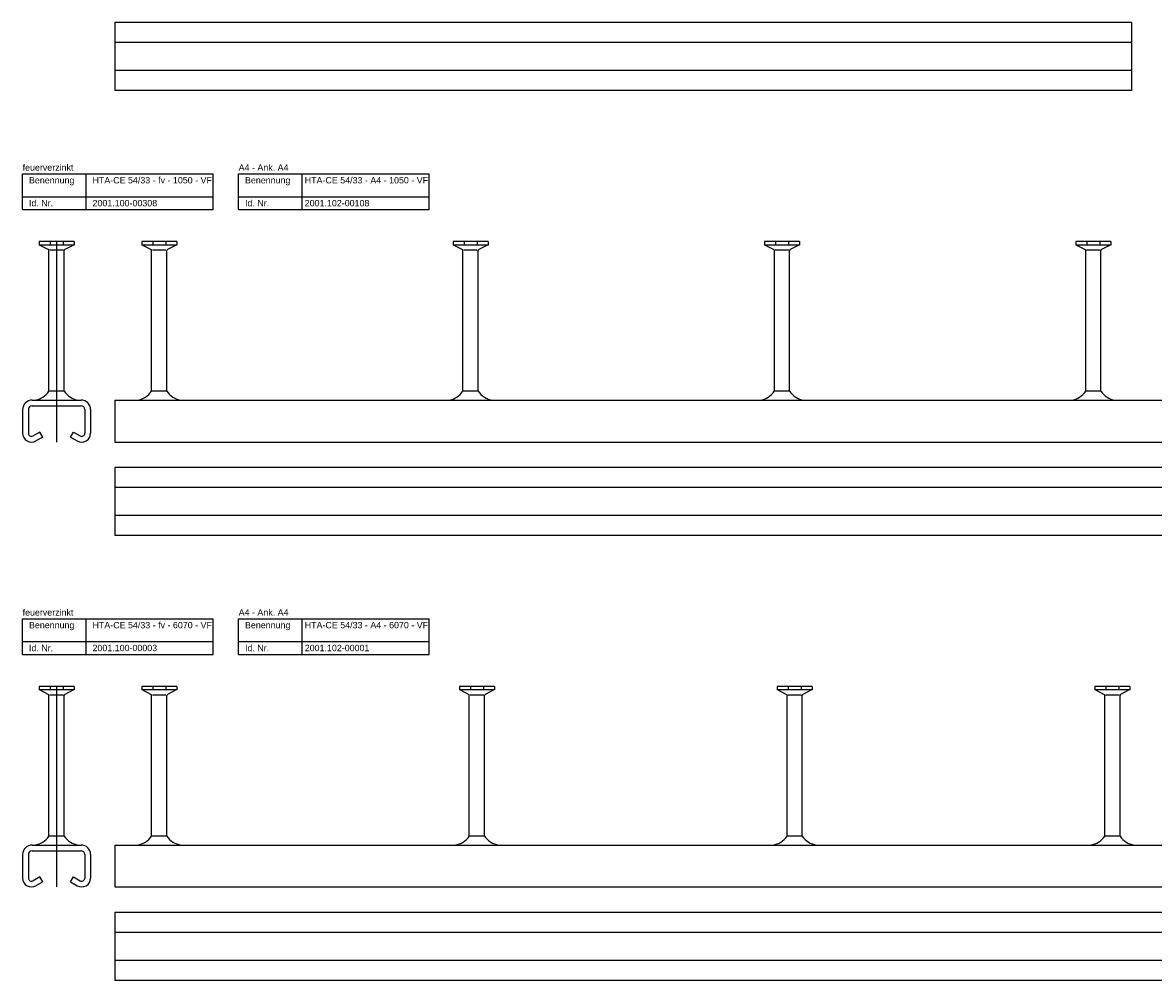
# Model space of a CAD drawing. Header units: inches. Extents: x 10 to 6153, y 9 to 3451.
# Tile 1 of 8: x 10 to 900, y 9 to 762. Entities that reach past the tile are written whole.
import ezdxf

# ---------------------------------------------------------------- set-up
doc = ezdxf.new("R2010")
doc.units = ezdxf.units.IN
doc.header["$MEASUREMENT"] = 0
doc.linetypes.add('MITTE2', pattern=[28.575, 19.05, -3.175, 3.175, -3.175])
doc.layers.add('Halfen', color=2, linetype='Continuous')
doc.styles.add('ARIAL50', font='arial.ttf', dxfattribs={"height": 5})

msp = doc.modelspace()

# ---------------------------------------------------------------- linework, layer by layer
at = {"layer": 'Halfen'}
for p, q in [((882.83, 762.33), (82.83, 762.33)), ((82.83, 762.33), (82.83, 708.83)), ((882.83, 762.33), (882.83, 708.83)), ((882.83, 746.58), (82.83, 746.58)), ((882.83, 724.58), (82.83, 724.58)), ((882.83, 708.83), (82.83, 708.83)), ((10.33, 643.33), (160.33, 643.33)), ((10.33, 615.33), (10.33, 643.33)), ((60.33, 615.33), (60.33, 643.33)), ((160.33, 615.33), (160.33, 643.33)), ((180.33, 643.33), (330.33, 643.33)), ((180.33, 615.33), (180.33, 643.33)), ((230.33, 615.33), (230.33, 643.33)), ((330.33, 615.33), (330.33, 643.33)), ((10.33, 625.33), (160.33, 625.33)), ((180.33, 625.33), (330.33, 625.33)), ((10.33, 615.33), (160.33, 615.33)), ((180.33, 615.33), (330.33, 615.33)), ((50.8, 590.03), (23.35, 590.03)), ((23.35, 590.03), (23.35, 587.33)), ((50.8, 587.33), (23.35, 587.33)), ((23.84, 587.33), (30.65, 583.75)), ((32, 590.03), (32, 587.33)), ((42.15, 590.03), (42.15, 587.33)), ((50.32, 587.33), (43.51, 583.75)), ((50.8, 590.03), (50.8, 587.33)), ((131.55, 590.03), (104.1, 590.03)), ((104.1, 590.03), (104.1, 587.33)), ((131.55, 587.33), (104.1, 587.33)), ((104.59, 587.33), (111.4, 583.75)), ((112.75, 590.03), (112.75, 587.33)), ((122.9, 590.03), (122.9, 587.33)), ((131.07, 587.33), (124.26, 583.75)), ((131.55, 590.03), (131.55, 587.33)), ((376.55, 590.03), (349.1, 590.03)), ((349.1, 590.03), (349.1, 587.33)), ((376.55, 587.33), (349.1, 587.33)), ((349.59, 587.33), (356.4, 583.75)), ((357.75, 590.03), (357.75, 587.33)), ((367.9, 590.03), (367.9, 587.33)), ((376.07, 587.33), (369.26, 583.75)), ((376.55, 590.03), (376.55, 587.33)), ((621.55, 590.03), (594.1, 590.03)), ((594.1, 590.03), (594.1, 587.33)), ((621.55, 587.33), (594.1, 587.33)), ((594.59, 587.33), (601.4, 583.75)), ((602.75, 590.03), (602.75, 587.33)), ((612.9, 590.03), (612.9, 587.33)), ((621.07, 587.33), (614.26, 583.75)), ((621.55, 590.03), (621.55, 587.33)), ((866.55, 590.03), (839.1, 590.03)), ((839.1, 590.03), (839.1, 587.33)), ((866.55, 587.33), (839.1, 587.33)), ((839.59, 587.33), (846.4, 583.75)), ((847.75, 590.03), (847.75, 587.33)), ((857.9, 590.03), (857.9, 587.33)), ((866.07, 587.33), (859.26, 583.75)), ((866.55, 590.03), (866.55, 587.33)), ((31.08, 472.33), (31.08, 583.05)), ((31.73, 583.53), (42.37, 583.53)), ((43.08, 472.33), (43.08, 583.05)), ((111.83, 472.33), (111.83, 583.05)), ((112.48, 583.53), (123.12, 583.53)), ((123.83, 472.33), (123.83, 583.05)), ((356.83, 472.33), (356.83, 583.05)), ((357.48, 583.53), (368.12, 583.53)), ((368.83, 472.33), (368.83, 583.05)), ((601.83, 472.33), (601.83, 583.05)), ((602.48, 583.53), (613.12, 583.53)), ((613.83, 472.33), (613.83, 583.05)), ((846.83, 472.33), (846.83, 583.05)), ((847.48, 583.53), (858.12, 583.53)), ((858.83, 472.33), (858.83, 583.05)), ((43.08, 472.33), (31.08, 472.33)), ((123.83, 472.33), (111.83, 472.33)), ((368.83, 472.33), (356.83, 472.33)), ((613.83, 472.33), (601.83, 472.33)), ((858.83, 472.33), (846.83, 472.33)), ((17.83, 465.33), (56.33, 465.33)), ((82.83, 465.33), (1132.83, 465.33)), ((82.83, 465.33), (82.83, 432.33)), ((10.33, 457.83), (10.33, 439.33)), ((14.83, 457.83), (14.83, 439.33)), ((17.83, 460.83), (56.33, 460.83)), ((59.33, 457.83), (59.33, 439.33)), ((63.83, 457.83), (63.83, 439.33)), ((23.86, 440.22), (18.58, 437.17)), ((26.11, 436.32), (20.83, 433.27)), ((26.11, 436.32), (23.86, 440.22)), ((48.04, 436.32), (50.29, 440.22)), ((48.04, 436.32), (53.33, 433.27)), ((50.29, 440.22), (55.58, 437.17)), ((82.83, 432.33), (1132.83, 432.33)), ((1132.83, 412.33), (82.83, 412.33)), ((82.83, 412.33), (82.83, 358.83)), ((1132.83, 396.58), (82.83, 396.58)), ((1132.83, 374.58), (82.83, 374.58)), ((1132.83, 358.83), (82.83, 358.83)), ((10.33, 293.33), (160.33, 293.33)), ((10.33, 265.33), (10.33, 293.33)), ((60.33, 265.33), (60.33, 293.33)), ((160.33, 265.33), (160.33, 293.33)), ((180.33, 293.33), (330.33, 293.33)), ((180.33, 265.33), (180.33, 293.33)), ((230.33, 265.33), (230.33, 293.33)), ((330.33, 265.33), (330.33, 293.33)), ((10.33, 275.33), (160.33, 275.33)), ((180.33, 275.33), (330.33, 275.33)), ((10.33, 265.33), (160.33, 265.33)), ((180.33, 265.33), (330.33, 265.33)), ((50.8, 240.03), (23.35, 240.03)), ((23.35, 240.03), (23.35, 237.33)), ((50.8, 237.33), (23.35, 237.33)), ((23.84, 237.33), (30.65, 233.75)), ((31.08, 122.33), (31.08, 233.05)), ((31.73, 233.53), (42.37, 233.53)), ((32, 240.03), (32, 237.33)), ((42.15, 240.03), (42.15, 237.33)), ((43.08, 122.33), (43.08, 233.05)), ((50.32, 237.33), (43.51, 233.75)), ((50.8, 240.03), (50.8, 237.33)), ((131.55, 240.03), (104.1, 240.03)), ((104.1, 240.03), (104.1, 237.33)), ((131.55, 237.33), (104.1, 237.33)), ((104.59, 237.33), (111.4, 233.75)), ((111.83, 122.33), (111.83, 233.05)), ((112.48, 233.53), (123.12, 233.53)), ((112.75, 240.03), (112.75, 237.33)), ((122.9, 240.03), (122.9, 237.33)), ((123.83, 122.33), (123.83, 233.05)), ((131.07, 237.33), (124.26, 233.75)), ((131.55, 240.03), (131.55, 237.33)), ((381.55, 240.03), (354.1, 240.03)), ((354.1, 240.03), (354.1, 237.33)), ((381.55, 237.33), (354.1, 237.33)), ((354.59, 237.33), (361.4, 233.75)), ((361.83, 122.33), (361.83, 233.05)), ((362.48, 233.53), (373.12, 233.53)), ((362.75, 240.03), (362.75, 237.33)), ((372.9, 240.03), (372.9, 237.33)), ((373.83, 122.33), (373.83, 233.05)), ((381.07, 237.33), (374.26, 233.75)), ((381.55, 240.03), (381.55, 237.33)), ((631.55, 240.03), (604.1, 240.03)), ((604.1, 240.03), (604.1, 237.33)), ((631.55, 237.33), (604.1, 237.33)), ((604.59, 237.33), (611.4, 233.75)), ((611.83, 122.33), (611.83, 233.05)), ((612.48, 233.53), (623.12, 233.53)), ((612.75, 240.03), (612.75, 237.33)), ((622.9, 240.03), (622.9, 237.33)), ((623.83, 122.33), (623.83, 233.05)), ((631.07, 237.33), (624.26, 233.75)), ((631.55, 240.03), (631.55, 237.33)), ((881.55, 240.03), (854.1, 240.03)), ((854.1, 240.03), (854.1, 237.33)), ((881.55, 237.33), (854.1, 237.33)), ((854.59, 237.33), (861.4, 233.75)), ((861.83, 122.33), (861.83, 233.05)), ((862.48, 233.53), (873.12, 233.53)), ((862.75, 240.03), (862.75, 237.33)), ((872.9, 240.03), (872.9, 237.33)), ((873.83, 122.33), (873.83, 233.05)), ((881.07, 237.33), (874.26, 233.75)), ((881.55, 240.03), (881.55, 237.33)), ((43.08, 122.33), (31.08, 122.33)), ((123.83, 122.33), (111.83, 122.33)), ((373.83, 122.33), (361.83, 122.33)), ((623.83, 122.33), (611.83, 122.33)), ((873.83, 122.33), (861.83, 122.33)), ((10.33, 107.83), (10.33, 89.33)), ((14.83, 107.83), (14.83, 89.33)), ((17.83, 115.33), (56.33, 115.33)), ((17.83, 110.83), (56.33, 110.83)), ((59.33, 107.83), (59.33, 89.33)), ((63.83, 107.83), (63.83, 89.33)), ((82.83, 115.33), (6152.83, 115.33)), ((82.83, 115.33), (82.83, 82.33)), ((23.86, 90.22), (18.58, 87.17)), ((26.11, 86.32), (23.86, 90.22)), ((48.04, 86.32), (50.29, 90.22)), ((50.29, 90.22), (55.58, 87.17)), ((26.11, 86.32), (20.83, 83.27)), ((48.04, 86.32), (53.33, 83.27)), ((82.83, 82.33), (6152.83, 82.33)), ((6152.83, 62.33), (82.83, 62.33)), ((82.83, 62.33), (82.83, 8.83)), ((6152.83, 46.58), (82.83, 46.58)), ((6152.83, 24.58), (82.83, 24.58)), ((6152.83, 8.83), (82.83, 8.83))]:
    msp.add_line(p, q, dxfattribs=at)
at = {"layer": 'Halfen', "color": 1, "linetype": 'MITTE2', "ltscale": 10}
for p, q in [((37.08, 590.03), (37.08, 432.33)), ((37.08, 240.03), (37.08, 82.33))]:
    msp.add_line(p, q, dxfattribs=at)
at = {"layer": 'Halfen'}
for centre, radius, start, end in [((30.28, 583.05), 0.8, 0, 62.30053), ((43.88, 583.05), 0.8, 117.69947, 180), ((111.03, 583.05), 0.8, 0, 62.30053), ((124.63, 583.05), 0.8, 117.69947, 180), ((356.03, 583.05), 0.8, 0, 62.30053), ((369.63, 583.05), 0.8, 117.69947, 180), ((601.03, 583.05), 0.8, 0, 62.30053), ((614.63, 583.05), 0.8, 117.69947, 180), ((846.03, 583.05), 0.8, 0, 62.30053), ((859.63, 583.05), 0.8, 117.69947, 180), ((17.58, 481.43), 16.28, 278.39749, 325.99929), ((56.57, 481.43), 16.28, 214.00071, 261.60251), ((98.33, 481.43), 16.28, 278.39749, 325.99929), ((137.32, 481.43), 16.28, 214.00071, 261.60251), ((343.33, 481.43), 16.28, 278.39749, 325.99929), ((382.32, 481.43), 16.28, 214.00071, 261.60251), ((588.33, 481.43), 16.28, 278.39749, 325.99929), ((627.32, 481.43), 16.28, 214.00071, 261.60251), ((833.33, 481.43), 16.28, 278.39749, 325.99929), ((872.32, 481.43), 16.28, 214.00071, 261.60251), ((17.83, 457.83), 7.5, 90, 180), ((56.33, 457.83), 7.5, 0, 90), ((17.83, 457.83), 3, 90, 180), ((56.33, 457.83), 3, 0, 90), ((17.33, 439.33), 7, 180, 300), ((17.33, 439.33), 2.5, 180, 300), ((56.83, 439.33), 7, 240, 0), ((56.83, 439.33), 2.5, 240, 0), ((30.28, 233.05), 0.8, 0, 62.30053), ((43.88, 233.05), 0.8, 117.69947, 180), ((111.03, 233.05), 0.8, 0, 62.30053), ((124.63, 233.05), 0.8, 117.69947, 180), ((361.03, 233.05), 0.8, 0, 62.30053), ((374.63, 233.05), 0.8, 117.69947, 180), ((611.03, 233.05), 0.8, 0, 62.30053), ((624.63, 233.05), 0.8, 117.69947, 180), ((861.03, 233.05), 0.8, 0, 62.30053), ((874.63, 233.05), 0.8, 117.69947, 180), ((17.58, 131.43), 16.28, 278.39749, 325.99929), ((56.57, 131.43), 16.28, 214.00071, 261.60251), ((98.33, 131.43), 16.28, 278.39749, 325.99929), ((137.32, 131.43), 16.28, 214.00071, 261.60251), ((348.33, 131.43), 16.28, 278.39749, 325.99929), ((387.32, 131.43), 16.28, 214.00071, 261.60251), ((598.33, 131.43), 16.28, 278.39749, 325.99929), ((637.32, 131.43), 16.28, 214.00071, 261.60251), ((848.33, 131.43), 16.28, 278.39749, 325.99929), ((887.32, 131.43), 16.28, 214.00071, 261.60251), ((17.83, 107.83), 7.5, 90, 180), ((17.83, 107.83), 3, 90, 180), ((56.33, 107.83), 7.5, 0, 90), ((56.33, 107.83), 3, 0, 90), ((17.33, 89.33), 7, 180, 300), ((17.33, 89.33), 2.5, 180, 300), ((56.83, 89.33), 7, 240, 0), ((56.83, 89.33), 2.5, 240, 0)]:
    msp.add_arc(centre, radius, start, end, dxfattribs=at)

# ---------------------------------------------------------------- texts
at = {"layer": 'Halfen', "style": 'ARIAL50'}
for s, p in [('feuerverzinkt', (10.33, 645.83)), ('A4 - Ank. A4', (180.33, 645.83)), ('Benennung', (15.33, 635.83)), ('HTA-CE 54/33 - fv - 1050 - VF', (65.33, 635.83)), ('Benennung', (185.33, 635.83)), ('HTA-CE 54/33 - A4 - 1050 - VF', (232.33, 635.83)), ('Id. Nr.', (15.33, 617.83)), ('2001.100-00308', (65.33, 617.83)), ('Id. Nr.', (185.33, 617.83)), ('2001.102-00108', (232.33, 617.83)), ('feuerverzinkt', (10.33, 295.83)), ('A4 - Ank. A4', (180.33, 295.83)), ('Benennung', (15.33, 285.83)), ('HTA-CE 54/33 - fv - 6070 - VF', (65.33, 285.83)), ('Benennung', (185.33, 285.83)), ('HTA-CE 54/33 - A4 - 6070 - VF', (232.33, 285.83)), ('Id. Nr.', (15.33, 267.83)), ('2001.100-00003', (65.33, 267.83)), ('Id. Nr.', (185.33, 267.83)), ('2001.102-00001', (232.33, 267.83))]:
    msp.add_text(s, height=5, dxfattribs=at).set_placement(p)

doc.saveas('drawing.dxf')
